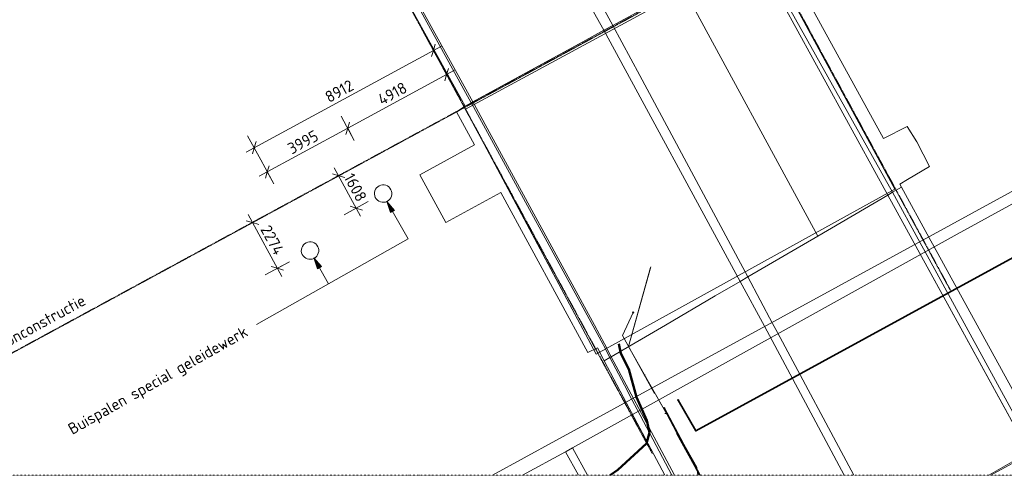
# Model space of a CAD drawing. Header units: millimetres. Extents: x -49321 to 68189, y -35451 to 55572.
# Tile 2 of 8: x -15043 to 27979, y -35451 to -15542. Entities that reach past the tile are written whole.
import ezdxf

# ---------------------------------------------------------------- set-up
doc = ezdxf.new("R2010")
doc.units = ezdxf.units.MM
for name, pattern in [('Dash dot', [15.875, 6.35, -4.7625, 0, -4.7625]), ('Grid Line', [22.225, 12.7, -3.175, 3.175, -3.175]), ('IMPORT-KL-DATA-N', [12500, 4000, -1000, 0, -1000, 4000, -1000, 0, -1500]), ('IMPORT-KL-LS-N', [13000, 4000, -1000, 0, -1000, 4000, -1000, 0, -2000])]:
    doc.linetypes.add(name, pattern=pattern)
for name, color, linetype, lineweight in [('-TC Kabel leiding zeker thema onduidelijk', 1, 'Continuous', 50), ('B-CO-KL-DATA-G', 3, 'IMPORT-KL-DATA-N', 18), ('B-CO-KL-DATA_HULPSTUK-S-1', 3, 'Continuous', 18), ('B-CO-KL-DATA_KABELBED-G', 100, 'Continuous', 35), ('B-CO-KL-DATA_MANTELBUIS-G', 100, 'Continuous', 35), ('B-CO-KL-ET_LS-G', 180, 'IMPORT-KL-LS-N', 18), ('B-CO-KL-ET_LS_HULPSTUK-S-1', 180, 'Continuous', 18), ('B-WE-IE-TERREINAFSCHEIDING_KUNSTMATIG_MUUR-GV', 3, 'Continuous', 18), ('B-WE-KL-DATA_RIJKSWATERSTAAT NOORD NEDERLAND-G-1', 81, 'Continuous', 18), ('B-WE-KW-KUNSTWERK-GV', 5, 'Continuous', 18), ('B-WE-OG-TERREIN_CULTUURSCHEIDING-GV', 7, 'Continuous', 18), ('B-WE-OG-WATER-GV', 4, 'Continuous', 18), ('B-WE-OG-WEG-GV', 7, 'Continuous', 18), ('B-WE-VH-VERHARDING_ASFALT-GV', 252, 'Continuous', 18), ('B-WE-VH-VERHARDING_BETON-GV', 252, 'Continuous', 18), ('B-WE-VH-VERHARDING_STRAATBAKSTEEN-GV', 252, 'Continuous', 18), ('X-XX-AL-CONSTRUCTIELIJN-G-1', 7, 'Dash dot', 18), ('X-XX-AL-CONSTRUCTIELIJN-G-2', 7, 'Continuous', 18), ('X-XX-AL-M', 7, 'Continuous', 18), ('X-XX-AL-M-200', 7, 'Continuous', 18), ('X-XX-AL-T25-2', 7, 'Continuous', 13), ('X-XX-AL-T25-3', 250, 'Continuous', 13), ('X_XX_AL_STRAMIENLIJN_G-1', 7, 'Grid Line', 25), ('XR-463688-BGT_Blauwverlaat_dwg-1', 60, 'Continuous', 13), ('XR-463688-KL-Besturingskabel_Blauwverlaat_dwg-1', 1, 'Continuous', 50), ('XR-463688-KL_Blauwverlaat_dwg-1', 7, 'Continuous', 18)]:
    doc.layers.add(name, color=color, linetype=linetype, lineweight=lineweight)
doc.styles.add('NLCS-ISO', font='NLCS-ISO.ttf', dxfattribs={"height": 500})
doc.dimstyles.new('2_5_NLCS_diagonal', dxfattribs={"dimscale": 304.8, "dimtxt": 501.377484, "dimasz": 1.312336, "dimexe": 1.968504, "dimexo": 0.0625, "dimgap": 0, "dimtad": 1, "dimdec": 0, "dimzin": 0, "dimdsep": 46, "dimtxsty": 'NLCS-ISO', "dimblk1": 'OBLIQUE', "dimblk2": 'OBLIQUE', "dimsah": 1, "dimcen": 0.09, "dimdle": 1.312336, "dimazin": 0, "dimtfac": 1, "dimtdec": 4, "dimtix": 1, "dimtmove": 0, "dimatfit": 3, "dimfxl": 1.968504, "dimfxlon": 1, "dimtvp": 1, "dimtolj": 1, "dimtzin": 0, "dimarcsym": 2})

# ---------------------------------------------------------------- blocks, each defined once
blk = doc.blocks.new('XR-463688-BGT_Blauwverlaat_dwg-3328323-Uitzetwerk palen')
at = {"layer": 'B-WE-IE-TERREINAFSCHEIDING_KUNSTMATIG_MUUR-GV', "flags": 128}
for points in [[(146961, -216630), (130476, -226105), (105570, -239738), (88307, -249163), (85542, -250688)], [(86851, -250688), (88742, -249655), (88767, -249642), (89041, -249490), (105843, -240144), (120903, -231886), (130680, -226472), (143949, -218940), (146961, -217179)]]:
    blk.add_lwpolyline(points, dxfattribs=at)
at = {"layer": 'B-WE-KW-KUNSTWERK-GV', "flags": 128}
for points in [[(76378, -220122), (84345, -234552), (84614, -234406), (84685, -234367), (89625, -231669), (90413, -231239), (90797, -231029), (93859, -229357)], [(93859, -229357), (90797, -231029), (90413, -231239), (89625, -231669), (84685, -234367), (84614, -234406), (84345, -234552), (83973, -234808), (84755, -236254), (82365, -237553), (83509, -239634), (85903, -238325), (89706, -245315), (90127, -245116), (90429, -245690), (90679, -245543), (90736, -245511), (93109, -244121), (95277, -242852), (96372, -242212), (96698, -242022), (99756, -240232), (102816, -238441), (103022, -238320), (103410, -238093), (103340, -237963), (103685, -237758), (104639, -237192), (104082, -236115), (103668, -235443), (102627, -235974), (97856, -227261)], [(103410, -238093), (103022, -238320), (102816, -238441), (99756, -240232), (96698, -242022), (96372, -242212), (95277, -242852), (93109, -244121), (90736, -245511), (90679, -245543), (90429, -245690), (91405, -247534), (91620, -247938), (93074, -250688)], [(110315, -250688), (104845, -240709), (104625, -240309), (103410, -238093)]]:
    blk.add_lwpolyline(points, dxfattribs=at)
blk.add_lwpolyline([(97399, -227618), (84369, -234689), (90073, -245400), (103119, -238178)], close=True, dxfattribs=at)
at = {"layer": 'B-WE-OG-TERREIN_CULTUURSCHEIDING-GV'}
blk.add_line((89697, -250688), (89041, -249490), dxfattribs=at)
at = {"layer": 'B-WE-OG-TERREIN_CULTUURSCHEIDING-GV', "flags": 128}
for points in [[(89041, -249490), (88767, -249642), (88742, -249655), (89308, -250688)], [(89308, -250688), (88742, -249655), (86851, -250688)]]:
    blk.add_lwpolyline(points, dxfattribs=at)
at = {"layer": 'B-WE-OG-WATER-GV', "flags": 128}
blk.add_lwpolyline([(85542, -250688), (88307, -249163), (105570, -239738), (130476, -226105), (146961, -216630)], dxfattribs=at)
blk.add_lwpolyline([(97399, -227618), (103119, -238178), (90073, -245400), (84369, -234689)], close=True, dxfattribs=at)
at = {"layer": 'B-WE-OG-WEG-GV', "flags": 128}
for points in [[(142585, -249396), (140160, -242749), (137084, -237666), (135305, -234344), (131174, -235781), (126052, -238002), (125231, -237907), (120903, -231886), (105843, -240144), (89041, -249490), (89697, -250688)], [(107327, -250688), (110809, -248777)], [(111851, -250688), (110873, -248896), (110809, -248777), (107327, -250688)]]:
    blk.add_lwpolyline(points, dxfattribs=at)
at = {"layer": 'B-WE-VH-VERHARDING_ASFALT-GV'}
blk.add_line((109529, -250688), (102816, -238441), dxfattribs=at)
at = {"layer": 'B-WE-VH-VERHARDING_ASFALT-GV', "flags": 128}
for points in [[(85627, -214254), (82576, -215925), (90797, -231029), (93859, -229357)], [(85462, -222243), (82435, -216834), (82106, -216183), (81316, -216615), (76375, -219322), (84685, -234367), (89625, -231669), (90413, -231239), (87831, -226642)], [(96921, -227685), (93859, -229357), (99756, -240232), (102816, -238441)], [(93859, -229357), (90797, -231029), (91990, -233220), (96698, -242022), (99756, -240232)], [(90413, -231239), (89625, -231669), (84685, -234367), (84744, -234472), (85218, -235352), (87611, -239742), (90002, -244134), (90435, -244948), (90736, -245511), (91253, -245207), (93109, -244121), (95277, -242852), (96372, -242212)]]:
    blk.add_lwpolyline(points, close=True, dxfattribs=at)
for points in [[(102816, -238441), (99756, -240232), (96698, -242022), (97782, -244049), (97997, -244452), (101332, -250688)], [(100905, -250688), (97432, -244165), (96372, -242212), (95277, -242852), (93109, -244121), (90736, -245511), (91721, -247361), (91937, -247764), (92824, -249429), (93493, -250688)]]:
    blk.add_lwpolyline(points, dxfattribs=at)
at = {"layer": 'B-WE-VH-VERHARDING_BETON-GV', "flags": 128}
for points in [[(97035, -227623), (97459, -227391), (97035, -227623), (103022, -238320), (103410, -238093), (103340, -237963), (103685, -237758), (104639, -237192), (104082, -236115), (103668, -235443), (102627, -235974), (97856, -227261), (97845, -227243), (97511, -227371), (97459, -227391), (89649, -212918), (89907, -212790), (89976, -212756), (89593, -212081), (88834, -212497), (89196, -213164)], [(82576, -215925), (82106, -216183), (82435, -216834), (85462, -222243), (87831, -226642), (90413, -231239), (90797, -231029)], [(76348, -219337), (75728, -219676), (76066, -220275), (76378, -220122), (84345, -234552), (84614, -234406), (81290, -228346), (76687, -219955)], [(90797, -231029), (90413, -231239), (96372, -242212), (96698, -242022), (91990, -233220)], [(84614, -234406), (84345, -234552), (83973, -234808), (84755, -236254), (82365, -237553), (83509, -239634), (85903, -238325), (89706, -245315), (90127, -245116), (90429, -245690), (90679, -245543), (90411, -245026), (90384, -244976), (84622, -234422)]]:
    blk.add_lwpolyline(points, close=True, dxfattribs=at)
for points in [[(103410, -238093), (103022, -238320), (104228, -240526), (104448, -240926), (109490, -250149), (109786, -250688)], [(110315, -250688), (104845, -240709), (104625, -240309), (103410, -238093)], [(96698, -242022), (96372, -242212), (97432, -244165), (100905, -250688)], [(101332, -250688), (97997, -244452), (97782, -244049), (96698, -242022)], [(90679, -245543), (90429, -245690), (91405, -247534), (91620, -247938), (93074, -250688)], [(93384, -250688), (91861, -247805), (91649, -247401), (91307, -246756), (90679, -245543)]]:
    blk.add_lwpolyline(points, dxfattribs=at)
at = {"layer": 'B-WE-VH-VERHARDING_STRAATBAKSTEEN-GV', "flags": 128}
for points in [[(76375, -219322), (76348, -219337), (76687, -219955), (81290, -228346), (84614, -234406), (84685, -234367)], [(97035, -227623), (96921, -227685), (102816, -238441), (103022, -238320)], [(84685, -234367), (84614, -234406), (84622, -234422), (90384, -244976), (90411, -245026), (90679, -245543), (90736, -245511), (90435, -244948), (90002, -244134), (87611, -239742), (85218, -235352), (84744, -234472)]]:
    blk.add_lwpolyline(points, close=True, dxfattribs=at)
for points in [[(103022, -238320), (102816, -238441), (109529, -250688)], [(109786, -250688), (109490, -250149), (104448, -240926), (104228, -240526), (103022, -238320)], [(90736, -245511), (90679, -245543), (91307, -246756), (91649, -247401), (91861, -247805), (93384, -250688)], [(93493, -250688), (92824, -249429), (91937, -247764), (91721, -247361), (90736, -245511)]]:
    blk.add_lwpolyline(points, dxfattribs=at)
blk = doc.blocks.new('XR-463688-KL_Blauwverlaat_dwg_SKL-WTB_HULP_OVERIG-SO-3329022-Uitzetwerk palen')
at = {"layer": 'B-CO-KL-ET_LS_HULPSTUK-S-1'}
for p, q in [((-141, 141), (141, -141)), ((141, 141), (-141, -141))]:
    blk.add_line(p, q, dxfattribs=at)
blk = doc.blocks.new('XR-463688-KL_Blauwverlaat_dwg_SKL-WTB_HULP_OVERIG-SO-3329031-Uitzetwerk palen')
at = {"layer": 'B-CO-KL-DATA_HULPSTUK-S-1'}
for p, q in [((-141, 141), (141, -141)), ((141, 141), (-141, -141))]:
    blk.add_line(p, q, dxfattribs=at)
blk = doc.blocks.new('XR-463688-KL_Blauwverlaat_dwg-3329013-Uitzetwerk palen')
at = {"layer": 'B-CO-KL-DATA-G', "flags": 128}
blk.add_lwpolyline([(31080, -2833), (31038, -2471), (28048, 2790), (29018, 6270)], dxfattribs=at)
blk.add_lwpolyline([(31080, -2833), (31038, -2471), (28048, 2790), (29018, 6270)], dxfattribs=at)
at = {"layer": 'B-CO-KL-DATA_KABELBED-G', "flags": 128}
for points in [[(72629, -2833), (71639, -923), (71215, -121), (72044, 316), (62805, 16492), (60476, 15220), (30986, -892), (30220, 445)], [(30573, -1727), (29599, 102), (31163, -2833)]]:
    blk.add_lwpolyline(points, dxfattribs=at)
at = {"layer": 'B-CO-KL-DATA_MANTELBUIS-G'}
blk.add_line((30573, -1727), (29599, 102), dxfattribs=at)
at = {"layer": 'B-CO-KL-ET_LS-G', "flags": 128}
for points in [[(28255, 4284), (27787, 3276), (31147, -2833)], [(43793, -2833), (45927, -1601), (46981, -1026), (47963, -2833)]]:
    blk.add_lwpolyline(points, dxfattribs=at)
at = {"xscale": 0.2, "yscale": 0.2, "zscale": 0.2}
for name, p in [('XR-463688-KL_Blauwverlaat_dwg_SKL-WTB_HULP_OVERIG-SO-3329022-Uitzetwerk palen', (28255, 4284)), ('XR-463688-KL_Blauwverlaat_dwg_SKL-WTB_HULP_OVERIG-SO-3329031-Uitzetwerk palen', (30220, 445)), ('XR-463688-KL_Blauwverlaat_dwg_SKL-WTB_HULP_OVERIG-SO-3329031-Uitzetwerk palen', (29599, 102))]:
    blk.add_blockref(name, p, dxfattribs=at)
blk = doc.blocks.new('XR-463688-KL-Besturingskabel_Blauwverlaat_dwg-3412050-Uitzetwerk palen')
at = {"layer": '-TC Kabel leiding zeker thema onduidelijk', "flags": 128}
blk.add_lwpolyline([(36890, -21722), (37234, -21482), (38478, -20332), (38605, -19857), (38497, -19323), (38276, -18834), (38047, -18313), (37707, -17080), (37357, -16406), (37271, -15981)], dxfattribs=at)
at = {"layer": 'B-WE-KL-DATA_RIJKSWATERSTAAT NOORD NEDERLAND-G-1', "flags": 128}
blk.add_lwpolyline([(40727, -21722), (40684, -21359), (37694, -16099), (38664, -12619), (37694, -16099), (40684, -21359)], close=True, dxfattribs=at)
blk.add_lwpolyline([(40727, -21722), (40684, -21359), (37694, -16099), (38664, -12619)], dxfattribs=at)
blk = doc.blocks.new('DIMBLOCK25-Uitzetwerk palen')
at = {"layer": 'X-XX-AL-M-200'}
for p, q in [((-1633, -22650), (-578, -22078)), ((-1105, -22364), (-1633, -22650)), ((-1105, -22364), (-1377, -22284)), ((-147, -24129), (-1296, -22013)), ((-1105, -22364), (-834, -22444)), ((189, -23491), (-865, -24064)), ((-338, -23778), (189, -23491)), ((-338, -23778), (-609, -23697)), ((-338, -23778), (-67, -23858))]:
    blk.add_line(p, q, dxfattribs=at)
at = {"layer": 'X-XX-AL-M-200', "color": 0, "insert": (-458, -22191), "char_height": 500, "width": 1555.22, "attachment_point": 1, "rotation": 298.4956, "line_spacing_factor": 1.135194, "style": 'NLCS-ISO'}
blk.add_mtext('1608', dxfattribs=at)
blk = doc.blocks.new('_Oblique')
at = {"color": 0, "linetype": 'ByBlock', "lineweight": -2}
blk.add_line((-0.5, -0.5), (0.5, 0.5), dxfattribs=at)
blk = doc.blocks.new('DIMBLOCK26-Uitzetwerk palen')
at = {"layer": 'X-XX-AL-M-200'}
for p, q in [((-3594, -26758), (-5061, -24056)), ((-5397, -24694), (-4343, -24121)), ((-4870, -24408), (-5397, -24694)), ((-4870, -24408), (-5141, -24327)), ((-4870, -24408), (-4599, -24488)), ((-3258, -26120), (-4312, -26693)), ((-3785, -26406), (-3258, -26120)), ((-3785, -26406), (-4056, -26326)), ((-3785, -26406), (-3514, -26487))]:
    blk.add_line(p, q, dxfattribs=at)
at = {"layer": 'X-XX-AL-M-200', "color": 0, "insert": (-4100, -24460), "char_height": 500, "width": 1736.85, "attachment_point": 1, "rotation": 298.4956, "line_spacing_factor": 1.135194, "style": 'NLCS-ISO'}
blk.add_mtext('2274', dxfattribs=at)
blk = doc.blocks.new('DIMBLOCK27-Uitzetwerk palen')
at = {"layer": 'X-XX-AL-M-200'}
for p, q in [((3896, -18468), (3323, -17414)), ((3961, -17750), (-712, -20287)), ((3609, -17941), (3529, -18212)), ((3609, -17941), (3690, -17670)), ((3609, -17941), (3896, -18468)), ((-426, -20814), (-999, -19760)), ((-712, -20287), (-632, -20016)), ((-712, -20287), (-793, -20558)), ((-712, -20287), (-426, -20814))]:
    blk.add_line(p, q, dxfattribs=at)
at = {"layer": 'X-XX-AL-M-200', "color": 0, "insert": (548, -18862), "char_height": 500, "width": 1611.98, "attachment_point": 1, "rotation": 28.4956, "line_spacing_factor": 1.135194, "style": 'NLCS-ISO'}
blk.add_mtext('4918', dxfattribs=at)
blk = doc.blocks.new('DIMBLOCK28-Uitzetwerk palen')
at = {"layer": 'X-XX-AL-M-200'}
for p, q in [((-426, -20814), (-999, -19760)), ((-712, -20287), (-632, -20016)), ((-712, -20287), (-4575, -22384)), ((-712, -20287), (-793, -20558)), ((-712, -20287), (-426, -20814)), ((-3937, -22720), (-4510, -21666)), ((-4223, -22193), (-4143, -21922)), ((-4223, -22193), (-4304, -22464)), ((-4223, -22193), (-3937, -22720))]:
    blk.add_line(p, q, dxfattribs=at)
at = {"layer": 'X-XX-AL-M-200', "color": 0, "insert": (-3394, -21002), "char_height": 500, "width": 1680.09, "attachment_point": 1, "rotation": 28.4956, "line_spacing_factor": 1.135194, "style": 'NLCS-ISO'}
blk.add_mtext('3995', dxfattribs=at)
blk = doc.blocks.new('DIMBLOCK29-Uitzetwerk palen')
at = {"layer": 'X-XX-AL-M-200'}
for p, q in [((3388, -16695), (-5147, -21329)), ((3323, -17414), (2751, -16359)), ((3037, -16886), (3117, -16615)), ((3037, -16886), (2957, -17157)), ((3037, -16886), (3323, -17414)), ((-4510, -21666), (-5082, -20611)), ((-4796, -21138), (-4715, -20867)), ((-4796, -21138), (-4876, -21410)), ((-4796, -21138), (-4510, -21666))]:
    blk.add_line(p, q, dxfattribs=at)
at = {"layer": 'X-XX-AL-M-200', "color": 0, "insert": (-1760, -18749), "char_height": 500, "width": 1555.22, "attachment_point": 1, "rotation": 28.4956, "line_spacing_factor": 1.135194, "style": 'NLCS-ISO'}
blk.add_mtext('8912', dxfattribs=at)

msp = doc.modelspace()

# ---------------------------------------------------------------- hatches: boundary and pattern name
at = {"layer": 'X-XX-AL-T25-3'}
for points in [[(1004.3, -23488.3), (1163.1, -23972.9), (1337.3, -23874.5)], [(-2187.9, -25942.4), (-2029.1, -26426.9), (-1855, -26328.6)]]:
    msp.add_hatch(color=256, dxfattribs=at).paths.add_polyline_path(points, flags=0)

# ---------------------------------------------------------------- linework, layer by layer
at = {"layer": 'X-XX-AL-CONSTRUCTIELIJN-G-1'}
msp.add_line((67031.7, -35450.8), (-39686.5, -35450.8), dxfattribs=at)
at = {"layer": 'X-XX-AL-CONSTRUCTIELIJN-G-2'}
for centre, start, end in [((836.4, -23140.1), 37.95793, 217.95793), ((836.4, -23140.1), 217.95793, 37.95793), ((-2356.9, -25631.2), 37.95793, 217.95793), ((-2356.9, -25631.2), 217.95793, 37.95793)]:
    msp.add_arc(centre, 381, start, end, dxfattribs=at)
at = {"layer": 'X-XX-AL-T25-3'}
for p, q in [((1004.3, -23488.3), (1163.1, -23972.9)), ((1337.3, -23874.5), (1004.3, -23488.3)), ((1004.3, -23488.3), (1924.9, -25118.4)), ((1163.1, -23972.9), (1337.3, -23874.5)), ((1924.9, -25118.4), (-4699.7, -28860)), ((-2187.9, -25942.4), (-2029.1, -26426.9)), ((-1855, -26328.6), (-2187.9, -25942.4)), ((-2187.9, -25942.4), (-1546.1, -27078.8)), ((-2029.1, -26426.9), (-1855, -26328.6)), ((-1546.1, -27078.8), (-4699.7, -28860))]:
    msp.add_line(p, q, dxfattribs=at)
at = {"layer": 'X_XX_AL_STRAMIENLIJN_G-1'}
for p, q in [((-8146.5, 34840.8), (25649.6, -27415.4)), ((-21171.7, 27708.6), (12598.7, -34500.1)), ((34664.2, -2946.3), (-18910.3, -32029.6))]:
    msp.add_line(p, q, dxfattribs=at)

# ---------------------------------------------------------------- block references
at = {"layer": 'XR-463688-BGT_Blauwverlaat_dwg-1'}
msp.add_blockref('XR-463688-BGT_Blauwverlaat_dwg-3328323-Uitzetwerk palen', (-79929.5, 215237), dxfattribs=at)
at = {"layer": 'XR-463688-KL-Besturingskabel_Blauwverlaat_dwg-1'}
msp.add_blockref('XR-463688-KL-Besturingskabel_Blauwverlaat_dwg-3412050-Uitzetwerk palen', (-26134.5, -13729), dxfattribs=at)
at = {"layer": 'XR-463688-KL_Blauwverlaat_dwg-1'}
msp.add_blockref('XR-463688-KL_Blauwverlaat_dwg-3329013-Uitzetwerk palen', (-16487.6, -32617.5), dxfattribs=at)

# ---------------------------------------------------------------- texts
at = {"layer": 'X-XX-AL-T25-2', "char_height": 500, "attachment_point": 1, "style": 'NLCS-ISO'}
for s, insert, width, rotation in [('Dagmaat betonconstructie', (-19002.9, -31175.5), 9780.587, 28.73276), ('Buispalen special geleidewerk', (-12991.7, -33256.2), 11127.423, 29.4579)]:
    msp.add_mtext(s, dxfattribs=dict(at, insert=insert, width=width, rotation=rotation))

# ---------------------------------------------------------------- dimensions: what is measured, and where the dimension line sits
at = {"layer": 'X-XX-AL-M'}
for base, p1, p2, angle, override, picture, middle in [((-4795.8, -21138.3), (3323.2, -17413.6), (-4509.5, -21665.7), 28.49561, {"dimpost": '<>', "dimfxl": 8912.466023}, 'DIMBLOCK29-Uitzetwerk palen', (-998.7, -18792.6)), ((-712.4, -20287), (3895.7, -18468.2), (-426.1, -20814.4), 28.49561, {"dimpost": '<>', "dimfxl": 4917.570632}, 'DIMBLOCK27-Uitzetwerk palen', (1329.3, -18894.3)), ((-4223.3, -22193), (-426.1, -20814.4), (-3937, -22720.3), 28.49561, {"dimpost": '<>', "dimfxl": 3994.895392}, 'DIMBLOCK28-Uitzetwerk palen', (-2587.1, -21020.3)), ((-1105.4, -22364.1), (189.3, -23491.4), (-1632.7, -22650.3), 298.49561, {"dimpost": '<>', "dimfxl": 2006.717401}, 'DIMBLOCK25-Uitzetwerk palen', (-502, -22951.6)), ((-4870, -24407.7), (-3257.7, -26120.2), (-5397.3, -24694), 298.49561, {"dimpost": '<>', "dimfxl": 2571.382369}, 'DIMBLOCK26-Uitzetwerk palen', (-4107.8, -25287.8))]:
    dim = msp.add_linear_dim(base=base, p1=p1, p2=p2, angle=angle, dimstyle='2_5_NLCS_diagonal', override=override, dxfattribs=at)
    dim.commit()
    dim.dimension.update_dxf_attribs({"geometry": picture, "text_midpoint": middle})

doc.saveas('drawing.dxf')
